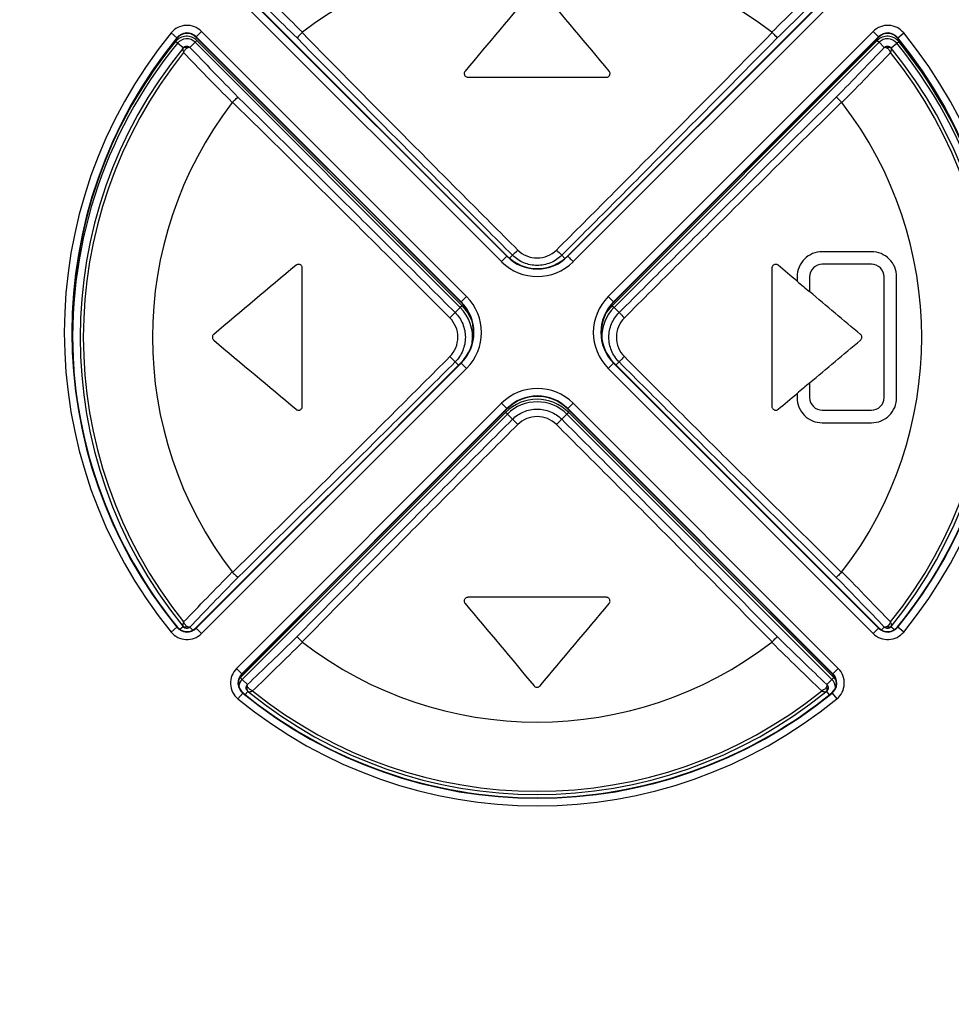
# Model space of a CAD drawing. Header units: millimetres. Extents: x 0 to 420, y 0 to 297.
# Tile 4 of 25: x 75 to 112, y 67 to 106. Entities that reach past the tile are written whole.
import ezdxf

# ---------------------------------------------------------------- set-up
doc = ezdxf.new("R2010")
doc.units = ezdxf.units.MM
doc.styles.add('SLDTEXTSTYLE1', font='TXT', dxfattribs={"width": 0.75})
doc.dimstyles.new('SLDDIMSTYLE0', dxfattribs={"dimtxt": 2.5, "dimasz": 3, "dimexe": 0, "dimexo": 0.0625, "dimtad": 1, "dimdec": 0, "dimrnd": 1e-09, "dimzin": 12, "dimdsep": 46, "dimtxsty": 'SLDTEXTSTYLE1', "dimblk1": 'CLOSED', "dimblk2": 'CLOSED', "dimsah": 1, "dimcen": 0.09, "dimadec": 0, "dimazin": 3, "dimtfac": 1, "dimtofl": 0, "dimtmove": 0, "dimatfit": 3, "dimldrblk": 'CLOSED', "dimfxl": 1, "dimfrac": 2, "dimtolj": 1, "dimtzin": 12, "dimarcsym": 0})

# ---------------------------------------------------------------- blocks, each defined once
blk = doc.blocks.new('_Closed')
at = {"color": 0, "linetype": 'ByBlock', "lineweight": -2}
for p, q in [((-1, 0.166667), (0, 0)), ((-1, 0.166667), (-1, -0.166667)), ((0, 0), (-1, -0.166667)), ((0, 0), (-1, 0))]:
    blk.add_line(p, q, dxfattribs=at)
blk = doc.blocks.new('_D_1')
at = {"color": 7, "linetype": 'Continuous', "lineweight": 0}
for p, q in [((54.614, 211.4), (36.013, 211.4)), ((37.013, 211.4), (37.013, 50.05)), ((94.314, 50.05), (36.013, 50.05))]:
    blk.add_line(p, q, dxfattribs=at)
at = {"color": 7, "linetype": 'Continuous', "lineweight": 18, "xscale": 3, "yscale": 3}
for p, rotation in [((37.013, 211.4, 2.608), 90), ((37.013, 50.05, 2.608), 270)]:
    blk.add_blockref('_Closed', p, dxfattribs=dict(at, rotation=rotation))
at = {"color": 7, "linetype": 'Continuous', "lineweight": 18, "insert": (33.79, 127.954), "char_height": 2.5, "attachment_point": 1, "rotation": 90, "style": 'SLDTEXTSTYLE1'}
blk.add_mtext('161', dxfattribs=at)

msp = doc.modelspace()

# ---------------------------------------------------------------- linework, layer by layer
at = {"color": 7, "linetype": 'Continuous', "lineweight": 25}
for p, q in [((83.557, 107.278), (94.1, 96.736)), ((88.55, 102.31), (83.569, 107.291)), ((96.529, 96.736), (107.072, 107.278)), ((107.059, 107.291), (102.078, 102.31)), ((93.888, 96.524), (83.345, 107.066)), ((107.284, 107.066), (96.741, 96.524)), ((80.744, 105.616), (80.977, 105.426)), ((80.99, 105.415), (80.977, 105.426)), ((81.703, 105.245), (81.774, 105.316)), ((81.731, 105.452), (81.743, 105.465)), ((81.731, 105.452), (86.712, 100.471)), ((81.955, 105.677), (81.743, 105.465)), ((92.286, 94.922), (81.743, 105.465)), ((81.774, 105.316), (92.316, 94.773)), ((81.955, 105.677), (92.498, 95.134)), ((98.13, 95.134), (108.673, 105.677)), ((98.291, 94.773), (108.834, 105.316)), ((108.885, 105.465), (98.342, 94.922)), ((103.917, 100.471), (108.898, 105.452)), ((108.885, 105.465), (108.673, 105.677)), ((108.834, 105.316), (108.904, 105.245)), ((108.898, 105.452), (108.885, 105.465)), ((109.638, 105.415), (109.652, 105.426)), ((109.652, 105.426), (109.884, 105.616)), ((80.999, 105.21), (80.921, 105.273)), ((81.225, 105.025), (80.999, 105.21)), ((81.496, 105.038), (81.703, 105.245)), ((92.246, 94.702), (81.703, 105.245)), ((108.904, 105.245), (98.362, 94.702)), ((109.111, 105.038), (108.904, 105.245)), ((109.382, 105.025), (109.609, 105.21)), ((109.609, 105.21), (109.686, 105.273)), ((89.131, 101.729), (88.55, 102.31)), ((102.078, 102.31), (101.497, 101.729)), ((94.112, 96.748), (89.131, 101.729)), ((101.497, 101.729), (96.516, 96.748)), ((86.712, 100.471), (87.293, 99.891)), ((103.336, 99.891), (103.917, 100.471)), ((87.293, 99.891), (92.274, 94.91)), ((98.355, 94.91), (103.336, 99.891)), ((94.1, 96.736), (93.888, 96.524)), ((94.112, 96.748), (94.1, 96.736)), ((96.516, 96.748), (96.529, 96.736)), ((92.498, 95.134), (92.286, 94.922)), ((98.342, 94.922), (98.13, 95.134)), ((92.316, 94.773), (92.246, 94.702)), ((92.274, 94.91), (92.286, 94.922)), ((98.291, 94.773), (98.362, 94.702)), ((98.355, 94.91), (98.342, 94.922)), ((92.042, 94.499), (92.246, 94.702)), ((98.565, 94.499), (98.362, 94.702)), ((81.743, 81.95), (92.286, 92.493)), ((92.274, 92.505), (87.293, 87.524)), ((92.274, 92.505), (92.286, 92.493)), ((92.286, 92.493), (92.498, 92.281)), ((98.13, 92.281), (98.342, 92.493)), ((98.355, 92.505), (98.342, 92.493)), ((98.342, 92.493), (108.885, 81.95)), ((103.336, 87.524), (98.355, 92.505)), ((92.498, 92.281), (81.955, 81.738)), ((108.673, 81.738), (98.13, 92.281)), ((83.345, 80.349), (93.888, 90.891)), ((93.888, 90.891), (94.1, 90.679)), ((96.741, 90.891), (96.529, 90.679)), ((96.741, 90.891), (107.284, 80.349)), ((83.506, 79.987), (94.048, 90.53)), ((94.1, 90.679), (83.557, 80.137)), ((94.119, 90.46), (83.576, 79.917)), ((89.131, 85.686), (94.112, 90.667)), ((94.119, 90.46), (94.048, 90.53)), ((94.112, 90.667), (94.1, 90.679)), ((94.322, 90.256), (94.119, 90.46)), ((96.285, 90.256), (96.488, 90.46)), ((96.559, 90.53), (96.488, 90.46)), ((107.031, 79.917), (96.488, 90.46)), ((96.516, 90.667), (96.529, 90.679)), ((96.516, 90.667), (101.497, 85.686)), ((107.072, 80.137), (96.529, 90.679)), ((96.559, 90.53), (107.102, 79.987)), ((87.293, 87.524), (86.712, 86.944)), ((103.917, 86.944), (103.336, 87.524)), ((86.712, 86.944), (81.731, 81.963)), ((108.898, 81.963), (103.917, 86.944)), ((88.55, 85.105), (89.131, 85.686)), ((101.497, 85.686), (102.078, 85.105)), ((83.569, 80.124), (88.55, 85.105)), ((102.078, 85.105), (107.059, 80.124)), ((80.977, 81.989), (80.744, 81.799)), ((80.99, 82), (80.977, 81.989)), ((81.731, 81.963), (81.743, 81.95)), ((81.743, 81.95), (81.955, 81.738)), ((108.673, 81.738), (108.885, 81.95)), ((108.898, 81.963), (108.885, 81.95)), ((109.638, 82), (109.652, 81.989)), ((109.884, 81.799), (109.652, 81.989)), ((83.345, 80.349), (83.557, 80.137)), ((107.072, 80.137), (107.284, 80.349)), ((83.576, 79.917), (83.506, 79.987)), ((83.569, 80.124), (83.557, 80.137)), ((83.783, 79.71), (83.576, 79.917)), ((106.825, 79.71), (107.031, 79.917)), ((107.102, 79.987), (107.031, 79.917)), ((107.059, 80.124), (107.072, 80.137)), ((83.595, 79.37), (83.405, 79.138)), ((83.606, 79.383), (83.595, 79.37)), ((107.022, 79.383), (107.033, 79.37)), ((107.033, 79.37), (107.223, 79.138))]:
    msp.add_line(p, q, dxfattribs=at)
at = {"color": 8, "linetype": 'Continuous', "lineweight": 25}
for p, q in [((94.322, 96.779), (94.205, 96.662)), ((96.285, 96.779), (96.412, 96.652)), ((92.042, 92.536), (92.173, 92.405)), ((98.565, 92.536), (98.445, 92.416)), ((81.225, 82.01), (81.095, 81.904)), ((81.496, 81.997), (81.616, 81.877)), ((109.111, 81.997), (108.999, 81.884)), ((109.382, 82.01), (109.522, 81.896)), ((83.444, 79.915), (83.506, 79.987)), ((83.797, 79.439), (83.693, 79.313)), ((106.811, 79.439), (106.922, 79.303))]:
    msp.add_line(p, q, dxfattribs=at)
at = {"color": 7, "linetype": 'Continuous', "lineweight": 25, "flags": 128}
msp.add_lwpolyline([(96.529, 96.736), (96.533, 96.731), (96.546, 96.718), (96.566, 96.699), (96.592, 96.672), (96.624, 96.64), (96.661, 96.604), (96.7, 96.564), (96.741, 96.524)], dxfattribs=at)
at = {"color": 8, "linetype": 'Continuous', "lineweight": 25, "flags": 128}
for points in [[(92.316, 94.773), (92.537, 94.504), (92.695, 94.212)], [(97.999, 94.388), (98.07, 94.504), (98.291, 94.773)], [(107.102, 79.987), (107.177, 79.894), (107.197, 79.861)]]:
    msp.add_lwpolyline(points, dxfattribs=at)
at = {"color": 7, "linetype": 'Continuous', "lineweight": 25}
for centre, radius, start, end in [((95.304, 93.518), 15.3, 52.4206, 127.5794), ((81.377, 105.099), 0.818, 45, 140.7392), ((109.251, 105.099), 0.818, 39.2608, 135), ((95.314, 93.708), 18.818, 140.7392, 219.2608), ((95.314, 93.708), 18.518, 140.7392, 219.2608), ((95.314, 93.708), 18.5, 140.7392, 178.738), ((81.367, 104.909), 0.575, 45, 140.7392), ((81.377, 105.099), 0.518, 45, 140.7392), ((81.377, 105.099), 0.5, 45, 140.7392), ((81.367, 104.909), 0.475, 45, 140.7392), ((109.241, 104.909), 0.575, 39.2608, 135), ((109.251, 105.099), 0.518, 39.2608, 135), ((109.251, 105.099), 0.5, 39.2608, 135), ((109.241, 104.909), 0.475, 39.2608, 135), ((95.314, 93.708), 18.5, 1.262, 39.2608), ((95.314, 93.708), 18.518, 320.7392, 39.2608), ((95.314, 93.708), 18.818, 320.7392, 39.2608), ((95.304, 93.518), 18.18, 140.8236, 219.1764), ((95.304, 93.518), 18.18, 320.8236, 39.1764), ((95.304, 93.518), 18.475, 349.7089, 39.2608), ((95.304, 93.518), 18.05, 141.1643, 218.8357), ((95.304, 93.518), 18.05, 321.1643, 38.8357), ((95.304, 93.518), 15.3, 142.4206, 217.5794), ((95.304, 93.518), 15.3, 322.4206, 37.5794), ((95.314, 97.95), 1.718, 225, 315), ((95.314, 97.95), 1.7, 225, 315), ((90.054, 101.372), 6.27, 312.9002, 315.6181), ((100.553, 101.372), 6.27, 224.3819, 227.0998), ((95.314, 97.95), 2.018, 225, 315), ((91.072, 93.708), 2.018, 315, 45), ((99.557, 93.708), 2.018, 135, 225), ((91.072, 93.708), 1.7, 315, 45), ((91.072, 93.708), 1.718, 315, 45), ((99.557, 93.708), 1.718, 135, 225), ((99.557, 93.708), 1.7, 135, 225), ((87.449, 98.767), 6.27, 314.3819, 317.0998), ((91.061, 93.518), 1.675, 352.6328, 45), ((103.158, 98.767), 6.27, 222.9002, 225.6181), ((95.314, 93.708), 18.5, 178.738, 181.262), ((95.314, 93.708), 18.5, 181.262, 219.2608), ((95.314, 93.708), 18.5, 320.7392, 358.738), ((87.449, 88.268), 6.27, 42.9002, 45.6181), ((103.158, 88.268), 6.27, 134.3819, 137.0998), ((95.314, 89.465), 2.018, 45, 135), ((95.304, 89.275), 1.775, 45, 135), ((95.314, 89.465), 1.718, 45, 135), ((95.314, 89.465), 1.7, 45, 135), ((95.304, 89.275), 1.675, 45, 135), ((90.054, 85.663), 6.27, 44.3819, 47.0998), ((100.553, 85.663), 6.27, 132.9001, 135.6181), ((81.377, 82.316), 0.518, 219.2608, 315), ((81.377, 82.316), 0.5, 219.2608, 315), ((109.251, 82.316), 0.518, 225, 320.7392), ((109.251, 82.316), 0.5, 225, 320.7392), ((81.377, 82.316), 0.818, 219.2608, 315), ((109.251, 82.316), 0.818, 225, 320.7392), ((95.304, 93.518), 15.3, 232.4206, 307.5794), ((83.923, 79.771), 0.818, 135, 230.7392), ((106.706, 79.771), 0.818, 309.2608, 45), ((83.923, 79.771), 0.518, 135, 230.7392), ((83.923, 79.771), 0.5, 135, 230.7392), ((106.706, 79.771), 0.5, 309.2608, 45), ((106.706, 79.771), 0.518, 309.2608, 45), ((95.314, 93.708), 18.818, 230.7392, 309.2608), ((95.314, 93.708), 18.518, 230.7392, 309.2608), ((95.314, 93.708), 18.5, 230.7392, 268.738), ((95.304, 93.518), 18.18, 230.8236, 309.1764), ((95.304, 93.518), 18.05, 231.1643, 308.8357), ((95.314, 93.708), 18.5, 271.262, 309.2608), ((95.314, 93.708), 18.5, 268.738, 271.262)]:
    msp.add_arc(centre, radius, start, end, dxfattribs=at)
at = {"color": 8, "linetype": 'Continuous', "lineweight": 25}
for centre, radius, start, end in [((95.304, 93.518), 18.475, 140.7392, 183.9648), ((95.304, 93.518), 18.575, 140.7392, 153.236), ((95.304, 93.518), 18.575, 20.4377, 39.2608), ((99.546, 93.518), 1.675, 135, 181.0409), ((83.912, 79.581), 0.475, 135, 172.9585), ((106.695, 79.581), 0.475, 0.7164, 45)]:
    msp.add_arc(centre, radius, start, end, dxfattribs=at)
at = {"color": 7, "linetype": 'Continuous', "lineweight": 25}
for points in [[(85.758, 105.417), (85.053, 106.107), (84.394, 106.743), (83.783, 107.325)], [(95.189, 107.381), (94.276, 106.293), (93.36, 105.201), (92.439, 104.103)], [(98.169, 104.103), (97.248, 105.201), (96.331, 106.293), (95.419, 107.381)], [(106.825, 107.325), (106.213, 106.743), (105.554, 106.107), (104.849, 105.417)], [(85.973, 105.643), (85.967, 105.639), (85.962, 105.634), (85.957, 105.629)], [(104.65, 105.629), (104.645, 105.634), (104.64, 105.639), (104.635, 105.643)], [(81.496, 105.038), (82.078, 104.427), (82.715, 103.768), (83.405, 103.063)], [(107.203, 103.063), (107.893, 103.768), (108.529, 104.427), (109.111, 105.038)], [(92.554, 103.857), (94.385, 103.857), (96.219, 103.857), (98.054, 103.857)], [(83.192, 102.864), (83.187, 102.859), (83.182, 102.854), (83.178, 102.848)], [(107.429, 102.848), (107.425, 102.854), (107.42, 102.859), (107.416, 102.864)], [(108.604, 96.918), (107.952, 96.918), (107.299, 96.918), (106.643, 96.918)], [(85.718, 96.382), (84.621, 95.462), (83.529, 94.545), (82.441, 93.632)], [(105.643, 95.75), (105.392, 95.961), (105.141, 96.171), (104.889, 96.382)], [(108.604, 96.418), (107.952, 96.418), (107.299, 96.418), (106.643, 96.418)], [(85.964, 90.768), (85.964, 92.599), (85.964, 94.432), (85.964, 96.268)], [(104.643, 96.268), (104.643, 94.436), (104.643, 92.603), (104.643, 90.768)], [(105.643, 95.918), (105.643, 95.862), (105.643, 95.806), (105.643, 95.75)], [(106.143, 95.918), (106.143, 95.722), (106.143, 95.526), (106.143, 95.331)], [(109.104, 91.118), (109.104, 92.718), (109.104, 94.318), (109.104, 95.918)], [(109.604, 91.118), (109.604, 92.718), (109.604, 94.318), (109.604, 95.918)], [(105.643, 95.75), (105.81, 95.61), (105.976, 95.47), (106.143, 95.331)], [(108.167, 93.632), (107.494, 94.197), (106.819, 94.763), (106.143, 95.331)], [(82.441, 93.403), (83.529, 92.49), (84.621, 91.573), (85.718, 90.653)], [(106.143, 91.704), (106.819, 92.272), (107.494, 92.838), (108.167, 93.403)], [(106.143, 91.704), (105.976, 91.565), (105.81, 91.425), (105.643, 91.285)], [(106.143, 91.704), (106.143, 91.509), (106.143, 91.313), (106.143, 91.118)], [(104.889, 90.653), (105.141, 90.864), (105.392, 91.074), (105.643, 91.285)], [(105.643, 91.285), (105.643, 91.229), (105.643, 91.173), (105.643, 91.118)], [(106.643, 90.618), (107.299, 90.618), (107.952, 90.618), (108.604, 90.618)], [(106.643, 90.118), (107.299, 90.118), (107.952, 90.118), (108.604, 90.118)], [(83.178, 84.187), (83.182, 84.181), (83.187, 84.176), (83.192, 84.171)], [(107.416, 84.171), (107.42, 84.176), (107.425, 84.181), (107.429, 84.187)], [(83.405, 83.972), (82.715, 83.267), (82.078, 82.608), (81.496, 81.997)], [(109.111, 81.997), (108.529, 82.608), (107.893, 83.267), (107.203, 83.972)], [(98.054, 83.178), (96.222, 83.178), (94.389, 83.178), (92.554, 83.178)], [(92.439, 82.932), (93.36, 81.835), (94.276, 80.742), (95.189, 79.654)], [(95.419, 79.654), (96.331, 80.742), (97.248, 81.835), (98.169, 82.932)], [(83.783, 79.71), (84.394, 80.292), (85.053, 80.928), (85.758, 81.618)], [(104.849, 81.618), (105.554, 80.928), (106.213, 80.292), (106.825, 79.71)], [(85.957, 81.406), (85.962, 81.401), (85.967, 81.396), (85.973, 81.392)], [(104.635, 81.392), (104.64, 81.396), (104.645, 81.401), (104.65, 81.406)]]:
    msp.add_open_spline(points, degree=3, dxfattribs=at)
for points, knots in [([(83.985, 107.577), (84.293, 107.282), (84.616, 106.97), (85.279, 106.325), (85.621, 105.99), (85.973, 105.643)], [0, 0, 0, 0, 0.5, 0.5, 1, 1, 1, 1]), ([(104.635, 105.643), (104.987, 105.99), (105.332, 106.328), (105.995, 106.973), (106.315, 107.282), (106.623, 107.577)], [0, 0, 0, 0, 0.5, 0.5, 1, 1, 1, 1]), ([(85.957, 105.629), (85.903, 105.574), (85.851, 105.521), (85.779, 105.444), (85.758, 105.42), (85.758, 105.417)], [0, 0, 0, 0, 0.5, 0.5, 1, 1, 1, 1]), ([(94.322, 96.779), (93.598, 97.504), (92.875, 98.229), (91.432, 99.678), (90.713, 100.402), (88.57, 102.563), (87.156, 103.995), (85.758, 105.417)], [0, 0, 0, 0, 0.25, 0.25, 0.5, 0.5, 1, 1, 1, 1]), ([(85.957, 105.629), (87.357, 104.207), (88.772, 102.774), (90.918, 100.611), (91.638, 99.887), (93.084, 98.436), (93.809, 97.711), (94.535, 96.986)], [0, 0, 0, 0, 0.5, 0.5, 0.75, 0.75, 1, 1, 1, 1]), ([(96.072, 96.986), (96.798, 97.71), (97.522, 98.434), (98.966, 99.883), (99.685, 100.607), (101.835, 102.773), (103.252, 104.208), (104.65, 105.629)], [0, 0, 0, 0, 0.25, 0.25, 0.5, 0.5, 1, 1, 1, 1]), ([(104.849, 105.417), (103.451, 103.995), (102.038, 102.563), (99.894, 100.402), (99.175, 99.678), (97.732, 98.229), (97.009, 97.504), (96.285, 96.779)], [0, 0, 0, 0, 0.5, 0.5, 0.75, 0.75, 1, 1, 1, 1]), ([(104.65, 105.629), (104.705, 105.574), (104.756, 105.521), (104.829, 105.444), (104.849, 105.42), (104.849, 105.417)], [0, 0, 0, 0, 0.5, 0.5, 1, 1, 1, 1]), ([(81.211, 105.002), (81.21, 105), (81.209, 104.999), (81.208, 104.995), (81.207, 104.993), (81.206, 104.988), (81.206, 104.986), (81.206, 104.981), (81.206, 104.978), (81.206, 104.973), (81.206, 104.97), (81.206, 104.964), (81.207, 104.961), (81.207, 104.954), (81.208, 104.951), (81.209, 104.944), (81.21, 104.94), (81.212, 104.933), (81.212, 104.929), (81.214, 104.922), (81.215, 104.918), (81.219, 104.906), (81.221, 104.898), (81.229, 104.873), (81.236, 104.855), (81.244, 104.836)], [0, 0, 0, 0, 0.068058, 0.068058, 0.136117, 0.136117, 0.204175, 0.204175, 0.272233, 0.272233, 0.335573, 0.335573, 0.398913, 0.398913, 0.462253, 0.462253, 0.525593, 0.525593, 0.585687, 0.585687, 0.645781, 0.645781, 0.765968, 0.765968, 1, 1, 1, 1]), ([(81.211, 105.002), (81.216, 105.008), (81.222, 105.014), (81.235, 105.024), (81.255, 105.037), (81.279, 105.045), (81.329, 105.053), (81.366, 105.047), (81.402, 105.031)], [0, 0, 0, 0, 0.125, 0.125, 0.25, 0.5, 0.5, 1, 1, 1, 1]), ([(81.211, 105.002), (81.215, 105.008), (81.224, 105.021), (81.225, 105.023), (81.225, 105.025)], [0, 0, 0, 0, 0.494843, 1, 1, 1, 1]), ([(81.225, 105.025), (81.235, 105.035), (81.255, 105.057), (81.294, 105.078), (81.336, 105.091), (81.38, 105.093), (81.423, 105.085), (81.463, 105.067), (81.485, 105.048), (81.496, 105.038)], [0, 0, 0, 0, 0.142934, 0.285791, 0.428602, 0.571398, 0.714209, 0.857066, 1, 1, 1, 1]), ([(81.244, 104.836), (81.252, 104.854), (81.268, 104.887), (81.292, 104.927), (81.321, 104.967), (81.358, 105.005), (81.388, 105.023), (81.402, 105.031)], [0, 0, 0, 0, 0.204155, 0.370941, 0.500326, 0.763846, 1, 1, 1, 1]), ([(81.402, 105.031), (81.411, 105.035), (81.431, 105.043), (81.461, 105.05), (81.483, 105.047), (81.493, 105.04), (81.496, 105.038)], [0, 0, 0, 0, 0.217194, 0.484903, 0.850909, 1, 1, 1, 1]), ([(109.111, 105.038), (109.122, 105.048), (109.144, 105.067), (109.185, 105.085), (109.228, 105.093), (109.272, 105.091), (109.314, 105.078), (109.352, 105.057), (109.372, 105.035), (109.382, 105.025)], [0, 0, 0, 0, 0.142934, 0.285791, 0.428602, 0.571398, 0.714209, 0.857066, 1, 1, 1, 1]), ([(109.111, 105.038), (109.114, 105.04), (109.124, 105.047), (109.146, 105.05), (109.176, 105.043), (109.196, 105.035), (109.205, 105.031)], [0, 0, 0, 0, 0.1490283, 0.5150968, 0.7828155, 1, 1, 1, 1]), ([(109.205, 105.031), (109.241, 105.047), (109.278, 105.053), (109.329, 105.045), (109.344, 105.04), (109.373, 105.025), (109.386, 105.015), (109.397, 105.002)], [0, 0, 0, 0, 0.5, 0.5, 0.75, 0.75, 1, 1, 1, 1]), ([(109.205, 105.031), (109.215, 105.026), (109.234, 105.015), (109.264, 104.99), (109.295, 104.956), (109.33, 104.906), (109.351, 104.862), (109.364, 104.836)], [0, 0, 0, 0, 0.154638, 0.321288, 0.500269, 0.708241, 1, 1, 1, 1]), ([(109.364, 104.836), (109.367, 104.846), (109.371, 104.855), (109.378, 104.872), (109.381, 104.881), (109.386, 104.898), (109.389, 104.906), (109.393, 104.922), (109.395, 104.929), (109.398, 104.944), (109.399, 104.951), (109.401, 104.964), (109.402, 104.97), (109.402, 104.978), (109.402, 104.981), (109.402, 104.986), (109.401, 104.988), (109.4, 104.993), (109.4, 104.995), (109.399, 104.999), (109.398, 105), (109.397, 105.002)], [0, 0, 0, 0, 0.117016, 0.117016, 0.234032, 0.234032, 0.354219, 0.354219, 0.474407, 0.474407, 0.601087, 0.601087, 0.727767, 0.727767, 0.795825, 0.795825, 0.863883, 0.863883, 0.931942, 0.931942, 1, 1, 1, 1]), ([(109.382, 105.025), (109.383, 105.023), (109.383, 105.021), (109.392, 105.008), (109.397, 105.002)], [0, 0, 0, 0, 0.505157, 1, 1, 1, 1]), ([(83.178, 102.848), (82.831, 103.201), (82.493, 103.546), (81.848, 104.209), (81.539, 104.529), (81.244, 104.836)], [0, 0, 0, 0, 0.5, 0.5, 1, 1, 1, 1]), ([(109.364, 104.836), (109.068, 104.528), (108.756, 104.206), (108.111, 103.543), (107.776, 103.201), (107.429, 102.848)], [0, 0, 0, 0, 0.5, 0.5, 1, 1, 1, 1]), ([(92.439, 104.103), (92.428, 104.09), (92.419, 104.076), (92.413, 104.06), (92.407, 104.044), (92.404, 104.027), (92.404, 104.01), (92.403, 103.994), (92.406, 103.976), (92.411, 103.96), (92.416, 103.944), (92.424, 103.929), (92.435, 103.915), (92.445, 103.902), (92.458, 103.89), (92.472, 103.881), (92.487, 103.872), (92.503, 103.865), (92.519, 103.861), (92.53, 103.858), (92.542, 103.857), (92.554, 103.857)], [0.0000002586, 0.0000002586, 0.0000002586, 0.0000002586, 0.0000508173, 0.0000508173, 0.0000508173, 0.0001016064, 0.0001016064, 0.0001016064, 0.0001528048, 0.0001528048, 0.0001528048, 0.0002043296, 0.0002043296, 0.0002043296, 0.0002557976, 0.0002557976, 0.0002557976, 0.0003068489, 0.0003068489, 0.0003068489, 0.0003414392, 0.0003414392, 0.0003414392, 0.0003414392]), ([(98.054, 103.857), (98.07, 103.857), (98.087, 103.86), (98.103, 103.865), (98.119, 103.871), (98.134, 103.879), (98.147, 103.889), (98.16, 103.9), (98.171, 103.912), (98.18, 103.926), (98.189, 103.941), (98.196, 103.957), (98.2, 103.973), (98.204, 103.99), (98.205, 104.007), (98.203, 104.024), (98.201, 104.041), (98.196, 104.058), (98.188, 104.073), (98.183, 104.084), (98.176, 104.094), (98.169, 104.103)], [0.0000001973, 0.0000001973, 0.0000001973, 0.0000001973, 0.0000502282, 0.0000502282, 0.0000502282, 0.0001004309, 0.0001004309, 0.0001004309, 0.0001510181, 0.0001510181, 0.0001510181, 0.0002021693, 0.0002021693, 0.0002021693, 0.0002536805, 0.0002536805, 0.0002536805, 0.0003051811, 0.0003051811, 0.0003051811, 0.000341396, 0.000341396, 0.000341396, 0.000341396]), ([(83.192, 102.864), (83.247, 102.918), (83.3, 102.97), (83.377, 103.043), (83.401, 103.063), (83.405, 103.063)], [0, 0, 0, 0, 0.5, 0.5, 1, 1, 1, 1]), ([(83.405, 103.063), (84.826, 101.665), (86.258, 100.251), (88.42, 98.108), (89.143, 97.389), (90.592, 95.946), (91.317, 95.223), (92.042, 94.499)], [0, 0, 0, 0, 0.5, 0.5, 0.75, 0.75, 1, 1, 1, 1]), ([(98.565, 94.499), (99.29, 95.223), (100.015, 95.946), (101.464, 97.389), (102.188, 98.108), (104.35, 100.251), (105.781, 101.665), (107.203, 103.063)], [0, 0, 0, 0, 0.25, 0.25, 0.5, 0.5, 1, 1, 1, 1]), ([(107.416, 102.864), (107.361, 102.918), (107.307, 102.97), (107.23, 103.043), (107.206, 103.063), (107.203, 103.063)], [0, 0, 0, 0, 0.5, 0.5, 1, 1, 1, 1]), ([(91.835, 94.286), (91.111, 95.012), (90.387, 95.735), (88.938, 97.179), (88.214, 97.899), (86.048, 100.049), (84.613, 101.466), (83.192, 102.864)], [0, 0, 0, 0, 0.25, 0.25, 0.5, 0.5, 1, 1, 1, 1]), ([(107.416, 102.864), (105.993, 101.464), (104.56, 100.049), (102.397, 97.903), (101.673, 97.183), (100.223, 95.737), (99.497, 95.012), (98.773, 94.286)], [0, 0, 0, 0, 0.5, 0.5, 0.75, 0.75, 1, 1, 1, 1]), ([(96.285, 96.779), (96.155, 96.649), (96.003, 96.548), (95.751, 96.443), (95.664, 96.417), (95.487, 96.381), (95.395, 96.372), (95.123, 96.372), (94.941, 96.409), (94.607, 96.547), (94.452, 96.649), (94.322, 96.779)], [0, 0, 0, 0, 0.25, 0.25, 0.375, 0.375, 0.5, 0.5, 0.75, 0.75, 1, 1, 1, 1]), ([(94.535, 96.986), (94.738, 96.784), (95.021, 96.67), (95.446, 96.67), (95.588, 96.698), (95.851, 96.806), (95.97, 96.885), (96.072, 96.986)], [0, 0, 0, 0, 0.5, 0.5, 0.75, 0.75, 1, 1, 1, 1]), ([(106.643, 96.918), (106.512, 96.918), (106.383, 96.892), (106.142, 96.792), (106.031, 96.719), (105.753, 96.443), (105.643, 96.184), (105.643, 95.918)], [0, 0, 0, 0, 0.25, 0.25, 0.5, 0.5, 1, 1, 1, 1]), ([(109.604, 95.918), (109.604, 96.051), (109.577, 96.182), (109.476, 96.425), (109.4, 96.536), (109.215, 96.72), (109.103, 96.793), (108.864, 96.892), (108.734, 96.918), (108.604, 96.918)], [0, 0, 0, 0, 0.25, 0.25, 0.5, 0.5, 0.75, 0.75, 1, 1, 1, 1]), ([(85.964, 96.268), (85.964, 96.284), (85.962, 96.301), (85.956, 96.317), (85.951, 96.333), (85.942, 96.348), (85.932, 96.361), (85.922, 96.374), (85.909, 96.385), (85.895, 96.394), (85.88, 96.403), (85.864, 96.41), (85.848, 96.414), (85.831, 96.417), (85.814, 96.418), (85.797, 96.417), (85.78, 96.415), (85.764, 96.41), (85.748, 96.402), (85.738, 96.397), (85.727, 96.39), (85.718, 96.382)], [0.0000001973, 0.0000001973, 0.0000001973, 0.0000001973, 0.0000502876, 0.0000502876, 0.0000502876, 0.0001005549, 0.0001005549, 0.0001005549, 0.0001511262, 0.0001511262, 0.0001511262, 0.0002021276, 0.0002021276, 0.0002021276, 0.000253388, 0.000253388, 0.000253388, 0.0003046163, 0.0003046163, 0.0003046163, 0.0003408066, 0.0003408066, 0.0003408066, 0.0003408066]), ([(104.889, 96.382), (104.877, 96.393), (104.862, 96.402), (104.846, 96.408), (104.83, 96.414), (104.814, 96.417), (104.797, 96.417), (104.78, 96.418), (104.763, 96.415), (104.747, 96.41), (104.731, 96.405), (104.715, 96.397), (104.702, 96.387), (104.688, 96.376), (104.676, 96.363), (104.667, 96.349), (104.658, 96.335), (104.651, 96.319), (104.647, 96.303), (104.644, 96.291), (104.643, 96.279), (104.643, 96.268)], [0.0000002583, 0.0000002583, 0.0000002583, 0.0000002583, 0.000050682, 0.000050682, 0.000050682, 0.0001013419, 0.0001013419, 0.0001013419, 0.0001523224, 0.0001523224, 0.0001523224, 0.000203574, 0.000203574, 0.000203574, 0.0002548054, 0.0002548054, 0.0002548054, 0.0003057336, 0.0003057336, 0.0003057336, 0.000340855, 0.000340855, 0.000340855, 0.000340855]), ([(106.643, 96.418), (106.512, 96.418), (106.383, 96.364), (106.198, 96.18), (106.143, 96.051), (106.143, 95.918)], [0, 0, 0, 0, 0.5, 0.5, 1, 1, 1, 1]), ([(109.104, 95.918), (109.104, 96.051), (109.048, 96.181), (108.863, 96.365), (108.734, 96.418), (108.604, 96.418)], [0, 0, 0, 0, 0.5, 0.5, 1, 1, 1, 1]), ([(92.042, 94.499), (92.172, 94.369), (92.274, 94.217), (92.378, 93.965), (92.404, 93.878), (92.44, 93.7), (92.449, 93.608), (92.449, 93.337), (92.413, 93.155), (92.275, 92.821), (92.172, 92.666), (92.042, 92.536)], [0, 0, 0, 0, 0.25, 0.25, 0.375, 0.375, 0.5, 0.5, 0.75, 0.75, 1, 1, 1, 1]), ([(98.565, 92.536), (98.435, 92.666), (98.333, 92.821), (98.195, 93.155), (98.158, 93.337), (98.159, 93.608), (98.168, 93.7), (98.203, 93.878), (98.229, 93.965), (98.334, 94.217), (98.435, 94.369), (98.565, 94.499)], [0, 0, 0, 0, 0.25, 0.25, 0.5, 0.5, 0.625, 0.625, 0.75, 0.75, 1, 1, 1, 1]), ([(91.835, 92.749), (92.037, 92.952), (92.151, 93.235), (92.151, 93.659), (92.123, 93.802), (92.015, 94.065), (91.936, 94.184), (91.835, 94.286)], [0, 0, 0, 0, 0.5, 0.5, 0.75, 0.75, 1, 1, 1, 1]), ([(98.773, 94.286), (98.671, 94.184), (98.592, 94.065), (98.484, 93.802), (98.456, 93.659), (98.456, 93.235), (98.57, 92.952), (98.773, 92.749)], [0, 0, 0, 0, 0.25, 0.25, 0.5, 0.5, 1, 1, 1, 1]), ([(82.441, 93.632), (82.428, 93.622), (82.417, 93.609), (82.408, 93.595), (82.4, 93.58), (82.394, 93.564), (82.39, 93.548), (82.387, 93.531), (82.386, 93.514), (82.388, 93.498), (82.391, 93.482), (82.395, 93.465), (82.403, 93.451), (82.41, 93.436), (82.42, 93.422), (82.432, 93.411), (82.435, 93.408), (82.438, 93.405), (82.441, 93.403)], [0.0000002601, 0.0000002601, 0.0000002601, 0.0000002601, 0.0000503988, 0.0000503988, 0.0000503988, 0.0001008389, 0.0001008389, 0.0001008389, 0.0001506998, 0.0001506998, 0.0001506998, 0.0002001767, 0.0002001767, 0.0002001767, 0.0002498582, 0.0002498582, 0.0002498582, 0.0002617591, 0.0002617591, 0.0002617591, 0.0002617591]), ([(108.167, 93.403), (108.179, 93.413), (108.191, 93.426), (108.199, 93.44), (108.208, 93.455), (108.214, 93.471), (108.217, 93.487), (108.221, 93.504), (108.221, 93.521), (108.219, 93.537), (108.217, 93.554), (108.212, 93.57), (108.205, 93.584), (108.197, 93.599), (108.187, 93.613), (108.176, 93.624), (108.173, 93.627), (108.17, 93.63), (108.167, 93.632)], [0.0000002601, 0.0000002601, 0.0000002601, 0.0000002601, 0.0000503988, 0.0000503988, 0.0000503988, 0.0001008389, 0.0001008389, 0.0001008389, 0.0001506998, 0.0001506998, 0.0001506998, 0.0002001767, 0.0002001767, 0.0002001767, 0.0002498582, 0.0002498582, 0.0002498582, 0.0002617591, 0.0002617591, 0.0002617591, 0.0002617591]), ([(83.192, 84.171), (84.615, 85.571), (86.047, 86.986), (88.211, 89.132), (88.934, 89.852), (90.385, 91.298), (91.11, 92.023), (91.835, 92.749)], [0, 0, 0, 0, 0.5, 0.5, 0.75, 0.75, 1, 1, 1, 1]), ([(92.042, 92.536), (91.317, 91.812), (90.592, 91.089), (89.143, 89.646), (88.42, 88.927), (86.258, 86.784), (84.826, 85.37), (83.405, 83.972)], [0, 0, 0, 0, 0.25, 0.25, 0.5, 0.5, 1, 1, 1, 1]), ([(107.203, 83.972), (105.781, 85.37), (104.35, 86.784), (102.188, 88.927), (101.464, 89.646), (100.015, 91.089), (99.29, 91.812), (98.565, 92.536)], [0, 0, 0, 0, 0.5, 0.5, 0.75, 0.75, 1, 1, 1, 1]), ([(98.773, 92.749), (99.496, 92.023), (100.221, 91.3), (101.669, 89.856), (102.393, 89.136), (104.56, 86.986), (105.994, 85.569), (107.416, 84.171)], [0, 0, 0, 0, 0.25, 0.25, 0.5, 0.5, 1, 1, 1, 1]), ([(105.643, 91.118), (105.643, 90.984), (105.669, 90.854), (105.771, 90.611), (105.846, 90.5), (106.03, 90.317), (106.142, 90.243), (106.381, 90.144), (106.512, 90.118), (106.643, 90.118)], [0, 0, 0, 0, 0.25, 0.25, 0.5, 0.5, 0.75, 0.75, 1, 1, 1, 1]), ([(106.143, 91.118), (106.143, 90.984), (106.198, 90.855), (106.383, 90.671), (106.512, 90.618), (106.643, 90.618)], [0, 0, 0, 0, 0.5, 0.5, 1, 1, 1, 1]), ([(108.604, 90.118), (108.734, 90.118), (108.862, 90.143), (109.103, 90.242), (109.214, 90.315), (109.4, 90.498), (109.475, 90.61), (109.577, 90.852), (109.604, 90.984), (109.604, 91.118)], [0, 0, 0, 0, 0.25, 0.25, 0.5, 0.5, 0.75, 0.75, 1, 1, 1, 1]), ([(108.604, 90.618), (108.734, 90.618), (108.862, 90.67), (109.048, 90.854), (109.104, 90.984), (109.104, 91.118)], [0, 0, 0, 0, 0.5, 0.5, 1, 1, 1, 1]), ([(85.718, 90.653), (85.731, 90.642), (85.746, 90.633), (85.761, 90.627), (85.777, 90.621), (85.794, 90.618), (85.811, 90.618), (85.828, 90.617), (85.845, 90.62), (85.861, 90.625), (85.877, 90.63), (85.892, 90.638), (85.906, 90.648), (85.919, 90.659), (85.931, 90.672), (85.94, 90.686), (85.949, 90.7), (85.956, 90.716), (85.96, 90.732), (85.963, 90.744), (85.964, 90.756), (85.964, 90.768)], [0.0000002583, 0.0000002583, 0.0000002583, 0.0000002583, 0.000050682, 0.000050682, 0.000050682, 0.0001013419, 0.0001013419, 0.0001013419, 0.0001523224, 0.0001523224, 0.0001523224, 0.000203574, 0.000203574, 0.000203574, 0.0002548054, 0.0002548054, 0.0002548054, 0.0003057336, 0.0003057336, 0.0003057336, 0.000340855, 0.000340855, 0.000340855, 0.000340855]), ([(94.322, 90.256), (94.452, 90.386), (94.605, 90.487), (94.857, 90.592), (94.943, 90.618), (95.121, 90.654), (95.213, 90.663), (95.484, 90.663), (95.667, 90.627), (96.001, 90.488), (96.155, 90.386), (96.285, 90.256)], [0, 0, 0, 0, 0.25, 0.25, 0.375, 0.375, 0.5, 0.5, 0.75, 0.75, 1, 1, 1, 1]), ([(104.643, 90.768), (104.643, 90.751), (104.646, 90.734), (104.651, 90.718), (104.657, 90.702), (104.665, 90.687), (104.675, 90.674), (104.686, 90.661), (104.699, 90.65), (104.713, 90.641), (104.727, 90.632), (104.743, 90.625), (104.759, 90.621), (104.776, 90.618), (104.793, 90.617), (104.81, 90.618), (104.827, 90.62), (104.844, 90.625), (104.859, 90.633), (104.87, 90.638), (104.88, 90.645), (104.889, 90.653)], [0.0000001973, 0.0000001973, 0.0000001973, 0.0000001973, 0.0000502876, 0.0000502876, 0.0000502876, 0.0001005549, 0.0001005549, 0.0001005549, 0.0001511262, 0.0001511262, 0.0001511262, 0.0002021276, 0.0002021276, 0.0002021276, 0.000253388, 0.000253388, 0.000253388, 0.0003046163, 0.0003046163, 0.0003046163, 0.0003408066, 0.0003408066, 0.0003408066, 0.0003408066]), ([(85.758, 81.618), (87.156, 83.04), (88.57, 84.472), (90.713, 86.633), (91.432, 87.357), (92.875, 88.806), (93.598, 89.531), (94.322, 90.256)], [0, 0, 0, 0, 0.5, 0.5, 0.75, 0.75, 1, 1, 1, 1]), ([(94.535, 90.049), (93.81, 89.325), (93.086, 88.601), (91.642, 87.152), (90.922, 86.428), (88.773, 84.262), (87.355, 82.827), (85.957, 81.406)], [0, 0, 0, 0, 0.25, 0.25, 0.5, 0.5, 1, 1, 1, 1]), ([(96.072, 90.049), (95.869, 90.251), (95.586, 90.365), (95.162, 90.365), (95.02, 90.337), (94.757, 90.229), (94.637, 90.15), (94.535, 90.049)], [0, 0, 0, 0, 0.5, 0.5, 0.75, 0.75, 1, 1, 1, 1]), ([(104.65, 81.406), (103.251, 82.828), (101.836, 84.261), (99.689, 86.424), (98.969, 87.148), (97.524, 88.599), (96.799, 89.324), (96.072, 90.049)], [0, 0, 0, 0, 0.5, 0.5, 0.75, 0.75, 1, 1, 1, 1]), ([(96.285, 90.256), (97.009, 89.531), (97.732, 88.806), (99.175, 87.357), (99.894, 86.633), (102.038, 84.472), (103.451, 83.04), (104.849, 81.618)], [0, 0, 0, 0, 0.25, 0.25, 0.5, 0.5, 1, 1, 1, 1]), ([(81.244, 82.199), (81.539, 82.507), (81.851, 82.829), (82.496, 83.492), (82.831, 83.834), (83.178, 84.187)], [0, 0, 0, 0, 0.5, 0.5, 1, 1, 1, 1]), ([(83.192, 84.171), (83.247, 84.117), (83.3, 84.065), (83.377, 83.992), (83.401, 83.972), (83.405, 83.972)], [0, 0, 0, 0, 0.5, 0.5, 1, 1, 1, 1]), ([(107.416, 84.171), (107.361, 84.117), (107.307, 84.065), (107.23, 83.992), (107.206, 83.972), (107.203, 83.972)], [0, 0, 0, 0, 0.5, 0.5, 1, 1, 1, 1]), ([(107.429, 84.187), (107.776, 83.834), (108.114, 83.489), (108.76, 82.826), (109.069, 82.506), (109.364, 82.199)], [0, 0, 0, 0, 0.5, 0.5, 1, 1, 1, 1]), ([(92.554, 83.178), (92.537, 83.178), (92.52, 83.175), (92.504, 83.17), (92.489, 83.164), (92.474, 83.156), (92.461, 83.146), (92.448, 83.135), (92.436, 83.123), (92.427, 83.109), (92.418, 83.094), (92.411, 83.078), (92.408, 83.062), (92.404, 83.045), (92.403, 83.028), (92.405, 83.011), (92.407, 82.994), (92.412, 82.977), (92.419, 82.962), (92.424, 82.951), (92.431, 82.941), (92.439, 82.932)], [0.0000001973, 0.0000001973, 0.0000001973, 0.0000001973, 0.0000502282, 0.0000502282, 0.0000502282, 0.0001004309, 0.0001004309, 0.0001004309, 0.0001510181, 0.0001510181, 0.0001510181, 0.0002021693, 0.0002021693, 0.0002021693, 0.0002536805, 0.0002536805, 0.0002536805, 0.0003051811, 0.0003051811, 0.0003051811, 0.000341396, 0.000341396, 0.000341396, 0.000341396]), ([(98.169, 82.932), (98.179, 82.945), (98.188, 82.959), (98.194, 82.975), (98.2, 82.991), (98.203, 83.008), (98.204, 83.025), (98.204, 83.041), (98.202, 83.059), (98.196, 83.075), (98.191, 83.091), (98.183, 83.106), (98.173, 83.12), (98.162, 83.133), (98.149, 83.145), (98.135, 83.154), (98.121, 83.163), (98.105, 83.17), (98.088, 83.174), (98.077, 83.177), (98.065, 83.178), (98.054, 83.178)], [0.0000002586, 0.0000002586, 0.0000002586, 0.0000002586, 0.0000508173, 0.0000508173, 0.0000508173, 0.0001016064, 0.0001016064, 0.0001016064, 0.0001528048, 0.0001528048, 0.0001528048, 0.0002043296, 0.0002043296, 0.0002043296, 0.0002557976, 0.0002557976, 0.0002557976, 0.0003068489, 0.0003068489, 0.0003068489, 0.0003414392, 0.0003414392, 0.0003414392, 0.0003414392]), ([(81.244, 82.199), (81.238, 82.183), (81.226, 82.154), (81.216, 82.12), (81.208, 82.086), (81.203, 82.053), (81.208, 82.04), (81.211, 82.033)], [0, 0, 0, 0, 0.203358, 0.370107, 0.500198, 0.763558, 1, 1, 1, 1]), ([(81.402, 82.004), (81.366, 81.988), (81.329, 81.982), (81.279, 81.99), (81.263, 81.995), (81.234, 82.01), (81.221, 82.02), (81.211, 82.033)], [0, 0, 0, 0, 0.5, 0.5, 0.75, 0.75, 1, 1, 1, 1]), ([(81.225, 82.01), (81.225, 82.012), (81.224, 82.014), (81.215, 82.027), (81.211, 82.033)], [0, 0, 0, 0, 0.5051566, 1, 1, 1, 1]), ([(81.496, 81.997), (81.485, 81.987), (81.463, 81.968), (81.423, 81.95), (81.38, 81.942), (81.336, 81.944), (81.294, 81.957), (81.255, 81.978), (81.235, 82), (81.225, 82.01)], [0, 0, 0, 0, 0.142934, 0.285791, 0.428602, 0.571398, 0.714209, 0.857066, 1, 1, 1, 1]), ([(81.402, 82.004), (81.393, 82.009), (81.373, 82.02), (81.344, 82.045), (81.313, 82.079), (81.277, 82.129), (81.256, 82.173), (81.244, 82.199)], [0, 0, 0, 0, 0.154638, 0.321288, 0.500269, 0.708241, 1, 1, 1, 1]), ([(81.496, 81.997), (81.493, 81.995), (81.483, 81.988), (81.461, 81.985), (81.431, 81.992), (81.411, 82), (81.402, 82.004)], [0, 0, 0, 0, 0.1490283, 0.5150968, 0.7828155, 1, 1, 1, 1]), ([(109.382, 82.01), (109.372, 82), (109.352, 81.978), (109.314, 81.957), (109.272, 81.944), (109.228, 81.942), (109.185, 81.95), (109.144, 81.968), (109.122, 81.987), (109.111, 81.997)], [0, 0, 0, 0, 0.142934, 0.285791, 0.428602, 0.571398, 0.714209, 0.857066, 1, 1, 1, 1]), ([(109.205, 82.004), (109.196, 82), (109.176, 81.992), (109.146, 81.985), (109.124, 81.988), (109.114, 81.995), (109.111, 81.997)], [0, 0, 0, 0, 0.217191, 0.484903, 0.850928, 1, 1, 1, 1]), ([(109.364, 82.199), (109.354, 82.178), (109.344, 82.157), (109.328, 82.128), (109.322, 82.119), (109.313, 82.105), (109.31, 82.101), (109.303, 82.092), (109.3, 82.088), (109.294, 82.079), (109.29, 82.075), (109.283, 82.067), (109.28, 82.063), (109.272, 82.055), (109.269, 82.051), (109.261, 82.044), (109.258, 82.04), (109.25, 82.034), (109.246, 82.03), (109.238, 82.024), (109.234, 82.021), (109.226, 82.016), (109.222, 82.013), (109.214, 82.008), (109.21, 82.006), (109.205, 82.004)], [0, 0, 0, 0, 0.234032, 0.234032, 0.354219, 0.354219, 0.414313, 0.414313, 0.474407, 0.474407, 0.537747, 0.537747, 0.601087, 0.601087, 0.664427, 0.664427, 0.727767, 0.727767, 0.795825, 0.795825, 0.863883, 0.863883, 0.931942, 0.931942, 1, 1, 1, 1]), ([(109.397, 82.033), (109.386, 82.02), (109.373, 82.01), (109.344, 81.995), (109.329, 81.99), (109.278, 81.982), (109.241, 81.988), (109.205, 82.004)], [0, 0, 0, 0, 0.25, 0.25, 0.5, 0.5, 1, 1, 1, 1]), ([(109.397, 82.033), (109.399, 82.037), (109.402, 82.045), (109.402, 82.066), (109.398, 82.095), (109.387, 82.138), (109.372, 82.176), (109.364, 82.199)], [0, 0, 0, 0, 0.154876, 0.321579, 0.500398, 0.709145, 1, 1, 1, 1]), ([(109.397, 82.033), (109.392, 82.027), (109.383, 82.014), (109.383, 82.012), (109.382, 82.01)], [0, 0, 0, 0, 0.4948434, 1, 1, 1, 1]), ([(85.957, 81.406), (85.903, 81.461), (85.851, 81.514), (85.779, 81.591), (85.758, 81.615), (85.758, 81.618)], [0, 0, 0, 0, 0.5, 0.5, 1, 1, 1, 1]), ([(104.65, 81.406), (104.705, 81.461), (104.756, 81.514), (104.829, 81.591), (104.849, 81.615), (104.849, 81.618)], [0, 0, 0, 0, 0.5, 0.5, 1, 1, 1, 1]), ([(85.973, 81.392), (85.621, 81.045), (85.276, 80.707), (84.612, 80.062), (84.293, 79.753), (83.985, 79.458)], [0, 0, 0, 0, 0.5, 0.5, 1, 1, 1, 1]), ([(106.623, 79.458), (106.314, 79.753), (105.992, 80.065), (105.329, 80.71), (104.987, 81.045), (104.635, 81.392)], [0, 0, 0, 0, 0.5, 0.5, 1, 1, 1, 1]), ([(83.797, 79.439), (83.786, 79.449), (83.765, 79.469), (83.743, 79.507), (83.73, 79.549), (83.728, 79.593), (83.736, 79.637), (83.754, 79.677), (83.773, 79.699), (83.783, 79.71)], [0, 0, 0, 0, 0.142934, 0.285791, 0.428602, 0.571398, 0.714209, 0.857066, 1, 1, 1, 1]), ([(83.819, 79.424), (83.813, 79.43), (83.807, 79.436), (83.797, 79.448), (83.784, 79.469), (83.776, 79.493), (83.768, 79.543), (83.774, 79.58), (83.79, 79.616)], [0, 0, 0, 0, 0.125, 0.125, 0.25, 0.5, 0.5, 1, 1, 1, 1]), ([(83.79, 79.616), (83.786, 79.625), (83.778, 79.645), (83.772, 79.675), (83.774, 79.697), (83.781, 79.707), (83.783, 79.71)], [0, 0, 0, 0, 0.217194, 0.484903, 0.850909, 1, 1, 1, 1]), ([(83.985, 79.458), (83.967, 79.466), (83.934, 79.481), (83.894, 79.506), (83.854, 79.535), (83.816, 79.572), (83.799, 79.602), (83.79, 79.616)], [0, 0, 0, 0, 0.20415, 0.370937, 0.500326, 0.763846, 1, 1, 1, 1]), ([(95.189, 79.654), (95.199, 79.642), (95.212, 79.631), (95.227, 79.622), (95.241, 79.614), (95.257, 79.607), (95.273, 79.604), (95.29, 79.601), (95.307, 79.6), (95.323, 79.602), (95.339, 79.604), (95.356, 79.609), (95.37, 79.616), (95.385, 79.624), (95.399, 79.634), (95.41, 79.645), (95.413, 79.648), (95.416, 79.651), (95.419, 79.654)], [0.0000002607, 0.0000002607, 0.0000002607, 0.0000002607, 0.0000504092, 0.0000504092, 0.0000504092, 0.0001008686, 0.0001008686, 0.0001008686, 0.0001506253, 0.0001506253, 0.0001506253, 0.0001999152, 0.0001999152, 0.0001999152, 0.0002494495, 0.0002494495, 0.0002494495, 0.0002619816, 0.0002619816, 0.0002619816, 0.0002619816]), ([(106.817, 79.616), (106.812, 79.607), (106.802, 79.587), (106.776, 79.558), (106.742, 79.526), (106.692, 79.491), (106.648, 79.47), (106.623, 79.458)], [0, 0, 0, 0, 0.154638, 0.321288, 0.500269, 0.708241, 1, 1, 1, 1]), ([(106.817, 79.616), (106.834, 79.58), (106.839, 79.543), (106.831, 79.493), (106.826, 79.477), (106.811, 79.448), (106.801, 79.435), (106.788, 79.424)], [0, 0, 0, 0, 0.5, 0.5, 0.75, 0.75, 1, 1, 1, 1]), ([(106.825, 79.71), (106.833, 79.701), (106.849, 79.682), (106.866, 79.649), (106.876, 79.615), (106.88, 79.566), (106.867, 79.499), (106.83, 79.459), (106.811, 79.439)], [0, 0, 0, 0, 0.1234036, 0.2431403, 0.3592274, 0.4716823, 0.7277214, 1, 1, 1, 1]), ([(106.825, 79.71), (106.827, 79.707), (106.833, 79.697), (106.836, 79.675), (106.83, 79.645), (106.821, 79.625), (106.817, 79.616)], [0, 0, 0, 0, 0.14992, 0.515096, 0.782818, 1, 1, 1, 1]), ([(83.819, 79.424), (83.813, 79.429), (83.8, 79.438), (83.798, 79.439), (83.797, 79.439)], [0, 0, 0, 0, 0.494843, 1, 1, 1, 1]), ([(83.819, 79.424), (83.821, 79.423), (83.823, 79.423), (83.826, 79.421), (83.828, 79.421), (83.833, 79.42), (83.835, 79.42), (83.84, 79.419), (83.843, 79.419), (83.849, 79.419), (83.851, 79.42), (83.857, 79.42), (83.861, 79.42), (83.867, 79.421), (83.871, 79.422), (83.878, 79.423), (83.881, 79.424), (83.888, 79.425), (83.892, 79.426), (83.9, 79.428), (83.903, 79.429), (83.915, 79.432), (83.923, 79.435), (83.948, 79.443), (83.966, 79.45), (83.985, 79.458)], [0, 0, 0, 0, 0.068058, 0.068058, 0.136117, 0.136117, 0.204175, 0.204175, 0.272233, 0.272233, 0.335573, 0.335573, 0.398913, 0.398913, 0.462253, 0.462253, 0.525593, 0.525593, 0.585687, 0.585687, 0.645781, 0.645781, 0.765968, 0.765968, 1, 1, 1, 1]), ([(106.623, 79.458), (106.638, 79.451), (106.667, 79.44), (106.701, 79.43), (106.736, 79.421), (106.768, 79.417), (106.782, 79.422), (106.788, 79.424)], [0, 0, 0, 0, 0.203358, 0.370107, 0.500198, 0.763558, 1, 1, 1, 1]), ([(106.811, 79.439), (106.81, 79.439), (106.807, 79.438), (106.794, 79.429), (106.788, 79.424)], [0, 0, 0, 0, 0.505156, 1, 1, 1, 1])]:
    msp.add_open_spline(points, degree=3, knots=knots, dxfattribs=at)

# ---------------------------------------------------------------- dimensions: what is measured, and where the dimension line sits
at = {"color": 7, "linetype": 'Continuous', "lineweight": 18}
dim = msp.add_linear_dim(base=(37.013, 50.05), p1=(55.614, 211.4), p2=(95.314, 50.05), angle=90, dimstyle='SLDDIMSTYLE0', dxfattribs=at)
dim.commit()
dim.dimension.update_dxf_attribs({"geometry": '_D_1', "text_midpoint": (37.013, 130.725), "dimtype": 160})

doc.saveas('drawing.dxf')
